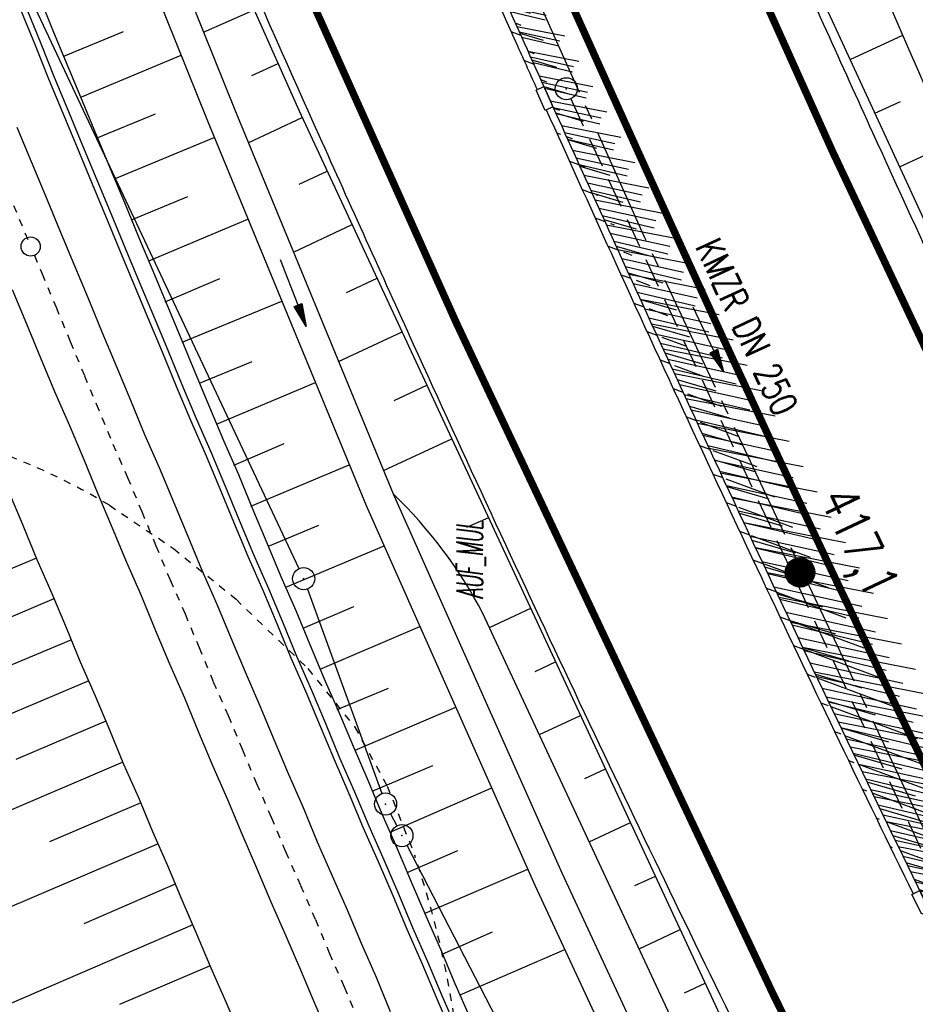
# Model space of a CAD drawing. Extents: x 447882 to 448688, y 437766 to 439043.
# Tile 49 of 121: x 448249 to 448310, y 438292 to 438359. Entities that reach past the tile are written whole.
import ezdxf
from ezdxf.enums import TextEntityAlignment as Align

# ---------------------------------------------------------------- set-up
doc = ezdxf.new("R2010")
doc.units = 0
doc.header["$LTSCALE"] = 2
doc.header["$MEASUREMENT"] = 0
for name, pattern in [('ACAD_ISO10W100W', [0.5, 0.25, -0.25]), ('ACHSE', [5.5, 4, -0.5, 0.5, -0.5]), ('AUSGEZOGEN', [0]), ('GESTRICH-X2', [1.5, 1, -0.5])]:
    doc.linetypes.add(name, pattern=pattern)
doc.layers.get('0').update_dxf_attribs({"linetype": 'AUSGEZOGEN'})
for name, color, linetype in [('211-GRENZL-BAB', 7, 'AUSGEZOGEN'), ('211-GRENZP-BAB', 7, 'AUSGEZOGEN'), ('ACHSETOP', 250, 'ACHSE'), ('ANMERKUNG', 7, 'CONTINUOUS'), ('BOESCHG', 250, 'AUSGEZOGEN'), ('DB-Bahnachse', 7, 'CONTINUOUS'), ('DB-Bestand', 8, 'CONTINUOUS'), ('DB-Boeschungen', 15, 'CONTINUOUS'), ('DB-Gleisachsen', 7, 'CONTINUOUS'), ('DB-Kabelanalagen', 15, 'CONTINUOUS'), ('FBRTOP', 250, 'AUSGEZOGEN'), ('HEKT_B', 250, 'CONTINUOUS'), ('KANAL', 7, 'GESTRICH-X2'), ('MULDE', 250, 'AUSGEZOGEN'), ('PFEIL', 7, 'CONTINUOUS'), ('PFEILTOP', 200, 'AUSGEZOGEN'), ('SCHLITZRINNE', 200, 'AUSGEZOGEN'), ('SCHSYMBOL', 200, 'AUSGEZOGEN'), ('TEXTO', 4, 'CONTINUOUS'), ('WEG', 250, 'GESTRICH-X2')]:
    doc.layers.add(name, color=color, linetype=linetype)
doc.styles.add('ROMANS', font='romans.shx', dxfattribs={"width": 0.8})

# ---------------------------------------------------------------- blocks, each defined once
blk = doc.blocks.new('*X15')
at = {"color": 0}
for p, q in [((212.234, 257.394), (213.242, 258.402)), ((212.236, 257.466), (213.169, 258.4)), ((212.237, 257.326), (213.31, 258.399)), ((212.244, 257.262), (213.373, 258.392)), ((212.244, 257.545), (213.09, 258.391)), ((212.254, 257.202), (213.434, 258.381)), ((212.261, 257.633), (213.003, 258.375)), ((212.268, 257.145), (213.491, 258.368)), ((212.284, 257.09), (213.545, 258.351)), ((212.29, 257.732), (212.903, 258.346)), ((212.303, 257.038), (213.597, 258.333)), ((212.324, 256.988), (213.647, 258.312)), ((212.343, 257.856), (212.779, 258.293)), ((212.347, 256.941), (213.694, 258.288)), ((212.372, 256.895), (213.74, 258.263)), ((212.399, 256.852), (213.783, 258.236)), ((212.428, 256.81), (213.825, 258.207)), ((212.459, 256.77), (213.865, 258.176)), ((212.492, 256.732), (213.903, 258.143)), ((212.526, 256.696), (213.939, 258.109)), ((212.563, 256.662), (213.974, 258.073)), ((212.601, 256.629), (214.006, 258.035)), ((212.64, 256.598), (214.037, 257.995)), ((212.682, 256.569), (214.066, 257.953)), ((212.726, 256.542), (214.093, 257.91)), ((212.771, 256.517), (214.119, 257.864)), ((212.819, 256.493), (214.142, 257.817)), ((212.868, 256.472), (214.163, 257.767)), ((212.92, 256.454), (214.182, 257.715)), ((212.975, 256.437), (214.198, 257.661)), ((213.032, 256.424), (214.211, 257.603)), ((213.092, 256.414), (214.222, 257.543)), ((213.156, 256.407), (214.229, 257.479)), ((213.224, 256.404), (214.232, 257.412)), ((213.296, 256.406), (214.23, 257.339)), ((213.375, 256.414), (214.222, 257.26)), ((213.463, 256.43), (214.205, 257.173)), ((213.563, 256.46), (214.176, 257.073)), ((213.686, 256.512), (214.123, 256.949))]:
    blk.add_line(p, q, dxfattribs=at)
blk = doc.blocks.new('SRMAST2')
at = {"color": 0}
blk.add_circle((0, 0), 0.999, dxfattribs=at)
blk.add_point((0, 0), dxfattribs=at)
blk.add_blockref('*X15', (-213.233, -257.403))
blk = doc.blocks.new('PFEIL2')
at = {"color": 0}
for p, q in [((0.88, 0.002), (-2.401, -0.012)), ((0.881, -0.271), (0.879, 0.276)), ((0.879, 0.276), (2.429, 0.009)), ((0.911, 0.27), (0.879, 0.265)), ((0.965, 0.261), (0.879, 0.246)), ((1.019, 0.252), (0.879, 0.228)), ((1.073, 0.242), (0.879, 0.209)), ((1.127, 0.233), (0.879, 0.191)), ((1.181, 0.224), (0.879, 0.172)), ((1.235, 0.214), (0.879, 0.154)), ((1.289, 0.205), (0.879, 0.135)), ((1.343, 0.196), (0.879, 0.117)), ((1.397, 0.187), (0.879, 0.098)), ((1.451, 0.177), (0.879, 0.08)), ((1.505, 0.168), (0.879, 0.061)), ((1.559, 0.159), (0.88, 0.043)), ((1.613, 0.149), (0.88, 0.024)), ((1.668, 0.14), (0.88, 0.006)), ((1.722, 0.131), (0.88, -0.013)), ((1.776, 0.121), (0.88, -0.031)), ((1.83, 0.112), (0.88, -0.05)), ((1.884, 0.103), (0.88, -0.068)), ((1.938, 0.094), (0.88, -0.087)), ((1.992, 0.084), (0.88, -0.105)), ((2.046, 0.075), (0.88, -0.124)), ((2.1, 0.066), (0.88, -0.142)), ((2.154, 0.056), (0.88, -0.161)), ((2.208, 0.047), (0.88, -0.179)), ((2.262, 0.038), (0.881, -0.198)), ((2.316, 0.029), (0.881, -0.216)), ((2.37, 0.019), (0.881, -0.235)), ((2.424, 0.01), (0.881, -0.253)), ((2.429, 0.009), (0.881, -0.271))]:
    blk.add_line(p, q, dxfattribs=at)
blk = doc.blocks.new('GST')
at = {"color": 0}
blk.add_circle((0, 0), 0.75, dxfattribs=at)
blk.add_point((0, 0), dxfattribs=at)

msp = doc.modelspace()

# ---------------------------------------------------------------- hatches: boundary and pattern name
at = {"layer": 'SCHLITZRINNE'}
h = msp.add_hatch(dxfattribs=at)
h.set_pattern_fill('_USER', color=256, scale=1.5, angle=45, style=0, pattern_type=0)
h.set_pattern_definition([(339.6988, (448289.4614, 438343.1231), (0.5204327, 1.4068226), [])])
edge = h.paths.add_edge_path()
edge.add_arc((449904.241, 439087.127), 1777.856, 203.318125, 203.482666)
edge.add_arc((450830.09, 439489.365), 2787.308, 203.482666, 203.768673)
edge.add_arc((449457.11, 438884.705), 1287.078, 203.768673, 204.197754)
edge.add_arc((451276.919, 439702.474), 3282.184, 204.197754, 204.466449)
edge.add_arc((449906.006, 439078.682), 1776.024, 204.466449, 205.272973)
edge.add_arc((449910.816, 439080.953), 1781.344, 205.272973, 206.078292)
edge.add_arc((451264.489, 439743.474), 3288.448, 206.078292, 206.346738)
edge.add_arc((449467.425, 438853.485), 1283.076, 206.346738, 206.776498)
edge.add_arc((450802.564, 439527.226), 2778.577, 206.776498, 207.063192)
edge.add_arc((449911.383, 439071.907), 1777.817, 207.063191, 207.421606)
edge.add_arc((450110.431, 439175.179), 2002.061, 207.421606, 207.779675)
edge.add_arc((450110.948, 439175.452), 2002.646, 207.779675, 208.137692)
edge.add_arc((450111.73, 439175.87), 2003.533, 208.137692, 208.495408)
edge.add_arc((450113.785, 439176.985), 2005.87, 208.495408, 208.852916)
edge.add_arc((450109.179, 439174.448), 2000.613, 208.852916, 209.211314)
edge.add_arc((450108.358, 439173.989), 1999.672, 209.211314, 209.569796)
edge.add_arc((450107.203, 439173.333), 1998.343, 209.569796, 209.928803)
edge.add_arc((450102.314, 439170.519), 1992.703, 209.928803, 210.288319)
edge.add_arc((450111.316, 439175.777), 2003.127, 210.288319, 210.645775)
edge.add_arc((450119.743, 439180.769), 2012.922, 210.645775, 211.002361)
edge.add_arc((450119.644, 439180.71), 2012.806, 211.002361, 211.359165)
edge.add_arc((450107.59, 439173.364), 1998.691, 211.359165, 211.717226)
edge.add_arc((450101.479, 439169.587), 1991.506, 211.717226, 212.076564)
edge.add_arc((450113.556, 439177.156), 2005.759, 212.076564, 212.434624)
edge.add_arc((450112.626, 439176.565), 2004.657, 212.434624, 212.79251)
edge.add_arc((450107.744, 439173.42), 1998.85, 212.79251, 213.150917)
edge.add_arc((450108.762, 439174.085), 2000.066, 213.150917, 213.509547)
edge.add_arc((450105.418, 439171.871), 1996.056, 213.509547, 213.868537)
edge.add_arc((450110.46, 439175.254), 2002.127, 213.868537, 214.225936)
edge.add_arc((450122.838, 439183.675), 2017.098, 214.225936, 214.582007)
edge.add_arc((450116.672, 439179.424), 2009.609, 214.582007, 214.939825)
edge.add_arc((450097.028, 439165.7), 1985.645, 214.939825, 215.299796)
edge.add_arc((450097.522, 439166.05), 1986.251, 215.299796, 215.6597)
edge.add_arc((450116.045, 439179.34), 2009.049, 215.6597, 216.017557)
edge.add_arc((450123.924, 439185.069), 2018.791, 216.017557, 216.373476)
edge.add_arc((450109.338, 439174.325), 2000.675, 216.373476, 216.722463)
edge.add_arc((451276.919, 439702.474), 3282.684, 204.280788, 204.466449)
edge.add_arc((449906.006, 439078.682), 1776.524, 204.466449, 205.272973)
edge.add_arc((449910.816, 439080.953), 1781.844, 205.272973, 206.01164)
h = msp.add_hatch(dxfattribs=at)
h.set_pattern_fill('_USER', color=256, scale=1.5, angle=45, style=0, pattern_type=0)
h.set_pattern_definition([(343.61786, (448348.5706, 438224.3388), (0.423064, 1.439103), [])])
edge = h.paths.add_edge_path()
edge.add_arc((449904.241, 439087.127), 1777.856, 203.318125, 203.482666)
edge.add_arc((450830.09, 439489.365), 2787.308, 203.482666, 203.768673)
edge.add_arc((449457.11, 438884.705), 1287.078, 203.768673, 204.197754)
edge.add_arc((451276.919, 439702.474), 3282.184, 204.197754, 204.466449)
edge.add_arc((449906.006, 439078.682), 1776.024, 204.466449, 205.272973)
edge.add_arc((449910.816, 439080.953), 1781.344, 205.272973, 206.078292)
edge.add_arc((451264.489, 439743.474), 3288.448, 206.078292, 206.346738)
edge.add_arc((449467.425, 438853.485), 1283.076, 206.346738, 206.776498)
edge.add_arc((450802.564, 439527.226), 2778.577, 206.776498, 207.063192)
edge.add_arc((449911.383, 439071.907), 1777.817, 207.063191, 207.421606)
edge.add_arc((450110.431, 439175.179), 2002.061, 207.421606, 207.779675)
edge.add_arc((450110.948, 439175.452), 2002.646, 207.779675, 208.137692)
edge.add_arc((450111.73, 439175.87), 2003.533, 208.137692, 208.495408)
edge.add_arc((450113.785, 439176.985), 2005.87, 208.495408, 208.852916)
edge.add_arc((450109.179, 439174.448), 2000.613, 208.852916, 209.211314)
edge.add_arc((450108.358, 439173.989), 1999.672, 209.211314, 209.569796)
edge.add_arc((450107.203, 439173.333), 1998.343, 209.569796, 209.928803)
edge.add_arc((450102.314, 439170.519), 1992.703, 209.928803, 210.288319)
edge.add_arc((450111.316, 439175.777), 2003.127, 210.288319, 210.645775)
edge.add_arc((450119.743, 439180.769), 2012.922, 210.645775, 211.002361)
edge.add_arc((450119.644, 439180.71), 2012.806, 211.002361, 211.359165)
edge.add_arc((450107.59, 439173.364), 1998.691, 211.359165, 211.717226)
edge.add_arc((450101.479, 439169.587), 1991.506, 211.717226, 212.076564)
edge.add_arc((450113.556, 439177.156), 2005.759, 212.076564, 212.434624)
edge.add_arc((450112.626, 439176.565), 2004.657, 212.434624, 212.79251)
edge.add_arc((450107.744, 439173.42), 1998.85, 212.79251, 213.150917)
edge.add_arc((450108.762, 439174.085), 2000.066, 213.150917, 213.509547)
edge.add_arc((450105.418, 439171.871), 1996.056, 213.509547, 213.868537)
edge.add_arc((450110.46, 439175.254), 2002.127, 213.868537, 214.225936)
edge.add_arc((450122.838, 439183.675), 2017.098, 214.225936, 214.582007)
edge.add_arc((450116.672, 439179.424), 2009.609, 214.582007, 214.939825)
edge.add_arc((450097.028, 439165.7), 1985.645, 214.939825, 215.299796)
edge.add_arc((450097.522, 439166.05), 1986.251, 215.299796, 215.6597)
edge.add_arc((450116.045, 439179.34), 2009.049, 215.6597, 216.017557)
edge.add_arc((450123.924, 439185.069), 2018.791, 216.017557, 216.373476)
edge.add_arc((450109.338, 439174.325), 2000.675, 216.373476, 216.722463)
edge.add_arc((450110.431, 439175.179), 2002.561, 207.683894, 207.779675)
edge.add_arc((450110.948, 439175.452), 2003.146, 207.779675, 208.137692)
edge.add_arc((450111.73, 439175.87), 2004.033, 208.137692, 208.495408)
edge.add_arc((450113.785, 439176.985), 2006.37, 208.495408, 208.852916)
edge.add_arc((450109.179, 439174.448), 2001.113, 208.852916, 209.211314)
edge.add_arc((450108.358, 439173.989), 2000.172, 209.211314, 209.369037)
h = msp.add_hatch(dxfattribs=at)
h.set_pattern_fill('_USER,_O', color=256, scale=1.5, angle=45, pattern_type=0)
h.set_pattern_definition([(346.6471, (448402.703, 438130.2319), (0.3464215, 1.459449), [])])
edge = h.paths.add_edge_path()
edge.add_arc((449904.241, 439087.127), 1777.856, 203.318125, 203.482666)
edge.add_arc((450830.09, 439489.365), 2787.308, 203.482666, 203.768673)
edge.add_arc((449457.11, 438884.705), 1287.078, 203.768673, 204.197754)
edge.add_arc((451276.919, 439702.474), 3282.184, 204.197754, 204.466449)
edge.add_arc((449906.006, 439078.682), 1776.024, 204.466449, 205.272973)
edge.add_arc((449910.816, 439080.953), 1781.344, 205.272973, 206.078292)
edge.add_arc((451264.489, 439743.474), 3288.448, 206.078292, 206.346738)
edge.add_arc((449467.425, 438853.485), 1283.076, 206.346738, 206.776498)
edge.add_arc((450802.564, 439527.226), 2778.577, 206.776498, 207.063192)
edge.add_arc((449911.383, 439071.907), 1777.817, 207.063191, 207.421606)
edge.add_arc((450110.431, 439175.179), 2002.061, 207.421606, 207.779675)
edge.add_arc((450110.948, 439175.452), 2002.646, 207.779675, 208.137692)
edge.add_arc((450111.73, 439175.87), 2003.533, 208.137692, 208.495408)
edge.add_arc((450113.785, 439176.985), 2005.87, 208.495408, 208.852916)
edge.add_arc((450109.179, 439174.448), 2000.613, 208.852916, 209.211314)
edge.add_arc((450108.358, 439173.989), 1999.672, 209.211314, 209.569796)
edge.add_arc((450107.203, 439173.333), 1998.343, 209.569796, 209.928803)
edge.add_arc((450102.314, 439170.519), 1992.703, 209.928803, 210.288319)
edge.add_arc((450111.316, 439175.777), 2003.127, 210.288319, 210.645775)
edge.add_arc((450119.743, 439180.769), 2012.922, 210.645775, 211.002361)
edge.add_arc((450119.644, 439180.71), 2012.806, 211.002361, 211.359165)
edge.add_arc((450107.59, 439173.364), 1998.691, 211.359165, 211.717226)
edge.add_arc((450101.479, 439169.587), 1991.506, 211.717226, 212.076564)
edge.add_arc((450113.556, 439177.156), 2005.759, 212.076564, 212.434624)
edge.add_arc((450112.626, 439176.565), 2004.657, 212.434624, 212.79251)
edge.add_arc((450107.744, 439173.42), 1998.85, 212.79251, 213.150917)
edge.add_arc((450108.762, 439174.085), 2000.066, 213.150917, 213.509547)
edge.add_arc((450105.418, 439171.871), 1996.056, 213.509547, 213.868537)
edge.add_arc((450110.46, 439175.254), 2002.127, 213.868537, 214.225936)
edge.add_arc((450122.838, 439183.675), 2017.098, 214.225936, 214.582007)
edge.add_arc((450116.672, 439179.424), 2009.609, 214.582007, 214.939825)
edge.add_arc((450097.028, 439165.7), 1985.645, 214.939825, 215.299796)
edge.add_arc((450097.522, 439166.05), 1986.251, 215.299796, 215.6597)
edge.add_arc((450116.045, 439179.34), 2009.049, 215.6597, 216.017557)
edge.add_arc((450123.924, 439185.069), 2018.791, 216.017557, 216.373476)
edge.add_arc((450109.338, 439174.325), 2000.675, 216.373476, 216.722463)
edge.add_arc((450119.644, 439180.71), 2013.306, 211.128908, 211.359165)
edge.add_arc((450107.59, 439173.364), 1999.191, 211.359165, 211.717226)
edge.add_arc((450101.479, 439169.587), 1992.006, 211.717226, 212.076564)
edge.add_arc((450113.556, 439177.156), 2006.259, 212.076564, 212.234447)
h = msp.add_hatch(dxfattribs=at)
h.set_pattern_fill('_USER,_O', color=256, scale=1.5, angle=45, pattern_type=0)
h.set_pattern_definition([(347.6119, (448421.49, 438100.1306), (0.321798, 1.4650754), [])])
edge = h.paths.add_edge_path()
edge.add_arc((449904.241, 439087.127), 1777.856, 203.318125, 203.482666)
edge.add_arc((450830.09, 439489.365), 2787.308, 203.482666, 203.768673)
edge.add_arc((449457.11, 438884.705), 1287.078, 203.768673, 204.197754)
edge.add_arc((451276.919, 439702.474), 3282.184, 204.197754, 204.466449)
edge.add_arc((449906.006, 439078.682), 1776.024, 204.466449, 205.272973)
edge.add_arc((449910.816, 439080.953), 1781.344, 205.272973, 206.078292)
edge.add_arc((451264.489, 439743.474), 3288.448, 206.078292, 206.346738)
edge.add_arc((449467.425, 438853.485), 1283.076, 206.346738, 206.776498)
edge.add_arc((450802.564, 439527.226), 2778.577, 206.776498, 207.063192)
edge.add_arc((449911.383, 439071.907), 1777.817, 207.063191, 207.421606)
edge.add_arc((450110.431, 439175.179), 2002.061, 207.421606, 207.779675)
edge.add_arc((450110.948, 439175.452), 2002.646, 207.779675, 208.137692)
edge.add_arc((450111.73, 439175.87), 2003.533, 208.137692, 208.495408)
edge.add_arc((450113.785, 439176.985), 2005.87, 208.495408, 208.852916)
edge.add_arc((450109.179, 439174.448), 2000.613, 208.852916, 209.211314)
edge.add_arc((450108.358, 439173.989), 1999.672, 209.211314, 209.569796)
edge.add_arc((450107.203, 439173.333), 1998.343, 209.569796, 209.928803)
edge.add_arc((450102.314, 439170.519), 1992.703, 209.928803, 210.288319)
edge.add_arc((450111.316, 439175.777), 2003.127, 210.288319, 210.645775)
edge.add_arc((450119.743, 439180.769), 2012.922, 210.645775, 211.002361)
edge.add_arc((450119.644, 439180.71), 2012.806, 211.002361, 211.359165)
edge.add_arc((450107.59, 439173.364), 1998.691, 211.359165, 211.717226)
edge.add_arc((450101.479, 439169.587), 1991.506, 211.717226, 212.076564)
edge.add_arc((450113.556, 439177.156), 2005.759, 212.076564, 212.434624)
edge.add_arc((450112.626, 439176.565), 2004.657, 212.434624, 212.79251)
edge.add_arc((450107.744, 439173.42), 1998.85, 212.79251, 213.150917)
edge.add_arc((450108.762, 439174.085), 2000.066, 213.150917, 213.509547)
edge.add_arc((450105.418, 439171.871), 1996.056, 213.509547, 213.868537)
edge.add_arc((450110.46, 439175.254), 2002.127, 213.868537, 214.225936)
edge.add_arc((450122.838, 439183.675), 2017.098, 214.225936, 214.582007)
edge.add_arc((450116.672, 439179.424), 2009.609, 214.582007, 214.939825)
edge.add_arc((450097.028, 439165.7), 1985.645, 214.939825, 215.299796)
edge.add_arc((450097.522, 439166.05), 1986.251, 215.299796, 215.6597)
edge.add_arc((450116.045, 439179.34), 2009.049, 215.6597, 216.017557)
edge.add_arc((450123.924, 439185.069), 2018.791, 216.017557, 216.373476)
edge.add_arc((450109.338, 439174.325), 2000.675, 216.373476, 216.722463)
edge.add_arc((450113.556, 439177.156), 2006.259, 212.277367, 212.434624)
edge.add_arc((450112.626, 439176.565), 2005.157, 212.434624, 212.79251)
edge.add_arc((450107.744, 439173.42), 1999.35, 212.79251, 213.090756)
h = msp.add_hatch(dxfattribs=at)
h.set_pattern_fill('_USER,_O', color=256, scale=1.5, angle=45, pattern_type=0)
h.set_pattern_definition([(348.87313, (448443.181, 438066.7889), (0.289473, 1.4718034), [])])
edge = h.paths.add_edge_path()
edge.add_arc((449904.241, 439087.127), 1777.856, 203.318125, 203.482666)
edge.add_arc((450830.09, 439489.365), 2787.308, 203.482666, 203.768673)
edge.add_arc((449457.11, 438884.705), 1287.078, 203.768673, 204.197754)
edge.add_arc((451276.919, 439702.474), 3282.184, 204.197754, 204.466449)
edge.add_arc((449906.006, 439078.682), 1776.024, 204.466449, 205.272973)
edge.add_arc((449910.816, 439080.953), 1781.344, 205.272973, 206.078292)
edge.add_arc((451264.489, 439743.474), 3288.448, 206.078292, 206.346738)
edge.add_arc((449467.425, 438853.485), 1283.076, 206.346738, 206.776498)
edge.add_arc((450802.564, 439527.226), 2778.577, 206.776498, 207.063192)
edge.add_arc((449911.383, 439071.907), 1777.817, 207.063191, 207.421606)
edge.add_arc((450110.431, 439175.179), 2002.061, 207.421606, 207.779675)
edge.add_arc((450110.948, 439175.452), 2002.646, 207.779675, 208.137692)
edge.add_arc((450111.73, 439175.87), 2003.533, 208.137692, 208.495408)
edge.add_arc((450113.785, 439176.985), 2005.87, 208.495408, 208.852916)
edge.add_arc((450109.179, 439174.448), 2000.613, 208.852916, 209.211314)
edge.add_arc((450108.358, 439173.989), 1999.672, 209.211314, 209.569796)
edge.add_arc((450107.203, 439173.333), 1998.343, 209.569796, 209.928803)
edge.add_arc((450102.314, 439170.519), 1992.703, 209.928803, 210.288319)
edge.add_arc((450111.316, 439175.777), 2003.127, 210.288319, 210.645775)
edge.add_arc((450119.743, 439180.769), 2012.922, 210.645775, 211.002361)
edge.add_arc((450119.644, 439180.71), 2012.806, 211.002361, 211.359165)
edge.add_arc((450107.59, 439173.364), 1998.691, 211.359165, 211.717226)
edge.add_arc((450101.479, 439169.587), 1991.506, 211.717226, 212.076564)
edge.add_arc((450113.556, 439177.156), 2005.759, 212.076564, 212.434624)
edge.add_arc((450112.626, 439176.565), 2004.657, 212.434624, 212.79251)
edge.add_arc((450107.744, 439173.42), 1998.85, 212.79251, 213.150917)
edge.add_arc((450108.762, 439174.085), 2000.066, 213.150917, 213.509547)
edge.add_arc((450105.418, 439171.871), 1996.056, 213.509547, 213.868537)
edge.add_arc((450110.46, 439175.254), 2002.127, 213.868537, 214.225936)
edge.add_arc((450122.838, 439183.675), 2017.098, 214.225936, 214.582007)
edge.add_arc((450116.672, 439179.424), 2009.609, 214.582007, 214.939825)
edge.add_arc((450097.028, 439165.7), 1985.645, 214.939825, 215.299796)
edge.add_arc((450097.522, 439166.05), 1986.251, 215.299796, 215.6597)
edge.add_arc((450116.045, 439179.34), 2009.049, 215.6597, 216.017557)
edge.add_arc((450123.924, 439185.069), 2018.791, 216.017557, 216.373476)
edge.add_arc((450109.338, 439174.325), 2000.675, 216.373476, 216.722463)
edge.add_arc((450107.744, 439173.42), 1999.35, 213.133824, 213.150917)
edge.add_arc((450108.762, 439174.085), 2000.566, 213.150917, 213.509547)
edge.add_arc((450105.418, 439171.871), 1996.556, 213.509547, 213.868537)
edge.add_arc((450110.46, 439175.254), 2002.627, 213.868537, 214.225936)
edge.add_arc((450122.838, 439183.675), 2017.598, 214.225936, 214.582007)
edge.add_arc((450116.672, 439179.424), 2010.109, 214.582007, 214.805817)

# ---------------------------------------------------------------- linework, layer by layer
msp.add_line((448266.86, 438330.007), (448266.86, 438330.007))
at = {"layer": '211-GRENZL-BAB'}
msp.add_line((448274.076, 438304.934), (448274.495, 438304.126), dxfattribs=at)
at = {"layer": '211-GRENZL-BAB', "flags": 128}
for points in [[(448249.639, 438360.271), (448267.86, 438321.539)], [(448268.437, 438320.155), (448273.473, 438306.304)], [(448301.866, 438251.166), (448275.185, 438302.793)]]:
    msp.add_lwpolyline(points, dxfattribs=at)
at = {"layer": 'ACHSETOP', "flags": 128}
msp.add_lwpolyline([(448115.396, 438985.501), (448118.194, 438967.918), (448126.051, 438918.539), (448129.98, 438893.849), (448133.908, 438869.16), (448135.229, 438860.857), (448137.904, 438844.482), (448142.192, 438819.853), (448146.786, 438795.279), (448151.688, 438770.764), (448156.896, 438746.313), (448162.408, 438721.928), (448168.226, 438697.615), (448174.346, 438673.376), (448180.77, 438649.215), (448187.494, 438625.137), (448194.519, 438601.144), (448201.844, 438577.241), (448209.467, 438553.432), (448217.386, 438529.72), (448225.602, 438506.108), (448234.112, 438482.601), (448242.915, 438459.203), (448252.01, 438435.916), (448261.395, 438412.745), (448271.069, 438389.693), (448281.031, 438366.763), (448291.278, 438343.96), (448312.624, 438298.747), (448323.719, 438276.344), (448335.093, 438254.082), (448346.745, 438231.963), (448358.672, 438209.992), (448370.873, 438188.171), (448383.346, 438166.505), (448396.089, 438144.997), (448409.099, 438123.649), (448422.375, 438102.466), (448435.915, 438081.45), (448449.717, 438060.605), (448463.778, 438039.935), (448478.096, 438019.441), (448492.67, 437999.129), (448507.496, 437979), (448522.573, 437959.057), (448537.897, 437939.305), (448542.929, 437932.984)], dxfattribs=at)
at = {"layer": 'BOESCHG'}
for p, q in [((448261.406, 438357.864), (448264.83, 438359.388)), ((448305.202, 438356.011), (448308.76, 438357.653)), ((448264.677, 438354.941), (448266.457, 438355.734)), ((448306.878, 438352.379), (448308.618, 438353.182)), ((448264.434, 438350.38), (448268.093, 438352.084)), ((448308.554, 438348.747), (448311.973, 438350.325)), ((448267.872, 438347.568), (448269.781, 438348.458)), ((448267.49, 438342.978), (448271.47, 438344.832)), ((448271.088, 438340.241), (448273.158, 438341.205)), ((448270.546, 438335.577), (448274.847, 438337.579)), ((448274.305, 438332.914), (448276.535, 438333.953)), ((448273.602, 438328.175), (448278.224, 438330.327)), ((448279.911, 438326.7), (448279.912, 438326.701)), ((448280.71, 438324.986), (448279.221, 438324.336)), ((448281.876, 438322.482), (448281.877, 438322.482)), ((448280.77, 438317.554), (448283.565, 438318.856)), ((448283.856, 438314.579), (448285.254, 438315.23)), ((448284.148, 438310.302), (448286.942, 438311.604)), ((448287.234, 438307.327), (448288.631, 438307.977)), ((448287.526, 438303.051), (448290.319, 438304.351)), ((448290.611, 438300.075), (448292.008, 438300.725)), ((448290.904, 438295.799), (448293.696, 438297.099)), ((448293.989, 438292.823), (448295.385, 438293.473))]:
    msp.add_line(p, q, dxfattribs=at)
at = {"layer": 'BOESCHG', "flags": 128}
msp.add_lwpolyline([(448293.458, 438385.655), (448293.831, 438384.961), (448295.352, 438379.048), (448296.393, 438375.098), (448322.116, 438319.367), (448340.903, 438281.106), (448380.291, 438206.987), (448403.024, 438167.48), (448450.048, 438091.708), (448475.642, 438053.524), (448507.383, 438008.771), (448509.104, 438008.667)], dxfattribs=at)
at = {"layer": 'BOESCHG'}
for points in [[(448261.575, 438366.696), (448267.859, 438352.584), (448280.187, 438326.108)], [(448280.187, 438326.108), (448298.508, 438286.763), (448319.111, 438246.051), (448338.206, 438210.206), (448347.006, 438194.507)], [(448373.03, 438136.088), (448370.989, 438140.915), (448356.738, 438167.482), (448334.744, 438208.336), (448315.684, 438245.132), (448295.627, 438285.66), (448280.328, 438318.502)]]:
    msp.add_lwpolyline(points, dxfattribs=at)
msp.add_arc((448251.958, 438303.562), 32.063, 27.77118, 45.9572, dxfattribs=at)
at = {"layer": 'DB-Bahnachse', "linetype": 'ACAD_ISO10W100W'}
for p, q in [((448248.535, 438346.135), (448249.498, 438343.819)), ((448249.943, 438342.748), (448250.461, 438341.503)), ((448250.461, 438341.503), (448251.408, 438339.235)), ((448251.408, 438339.235), (448252.37, 438336.919)), ((448252.37, 438336.919), (448253.333, 438334.603)), ((448253.333, 438334.603), (448254.128, 438332.691)), ((448254.128, 438332.691), (448255.259, 438329.971)), ((448255.259, 438329.971), (448256.253, 438327.718)), ((448256.253, 438327.718), (448257.216, 438325.402)), ((448257.216, 438325.402), (448258.179, 438323.086)), ((448258.179, 438323.086), (448259.141, 438320.771)), ((448259.141, 438320.771), (448260.152, 438318.47)), ((448260.152, 438318.47), (448261.099, 438316.202)), ((448261.099, 438316.202), (448262.062, 438313.886)), ((448262.062, 438313.886), (448263.072, 438311.586)), ((448263.072, 438311.586), (448264.034, 438309.27)), ((448264.034, 438309.27), (448264.982, 438307.001)), ((448264.982, 438307.001), (448265.992, 438304.701)), ((448265.992, 438304.701), (448266.955, 438302.385)), ((448266.955, 438302.385), (448267.965, 438300.085)), ((448267.965, 438300.085), (448268.975, 438297.784)), ((448268.975, 438297.784), (448269.922, 438295.516)), ((448269.922, 438295.516), (448270.933, 438293.216)), ((448270.933, 438293.216), (448271.895, 438290.9))]:
    msp.add_line(p, q, dxfattribs=at)
at = {"layer": 'DB-Bahnachse', "linetype": 'Continuous'}
msp.add_ellipse((448249.693, 438343.349), major_axis=(-0.46, 0.46), ratio=1, start_param=2.75043446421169, end_param=9.033619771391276, dxfattribs=at)
at = {"layer": 'DB-Bestand', "linetype": 'ACAD_ISO10W100W'}
for p, q in [((448255.02, 438325.828), (448259.363, 438322.912)), ((448259.363, 438322.912), (448263.601, 438319.466)), ((448263.601, 438319.466), (448268.477, 438314.767)), ((448263.601, 438319.466), (448263.601, 438319.466)), ((448268.477, 438314.767), (448271.648, 438310.805)), ((448271.648, 438310.805), (448273.845, 438306.815)), ((448271.648, 438310.805), (448271.648, 438310.805)), ((448273.845, 438306.815), (448275.711, 438302.118)), ((448275.711, 438302.118), (448275.711, 438302.118))]:
    msp.add_line(p, q, dxfattribs=at)
for centre, major_axis, start_param, end_param in [((448232.715, 438288.844), (-16.61, 39.868), -0.937449, -0.667682), ((448212.767, 438280.956), (-25.5, 61.314), 4.323954, 4.642585)]:
    msp.add_ellipse(centre, major_axis=major_axis, ratio=1, start_param=start_param, end_param=end_param, dxfattribs=at)
at = {"layer": 'DB-Boeschungen', "linetype": 'Continuous'}
for p, q in [((448250.345, 438360.143), (448251.245, 438357.859)), ((448251.245, 438357.859), (448252.208, 438355.543)), ((448251.928, 438356.241), (448255.979, 438357.921)), ((448253.093, 438353.465), (448259.877, 438356.304)), ((448252.208, 438355.543), (448253.17, 438353.227)), ((448253.17, 438353.227), (448254.133, 438350.911)), ((448254.195, 438350.721), (448258.154, 438352.341)), ((448254.133, 438350.911), (448255.08, 438348.643)), ((448255.359, 438347.945), (448262.124, 438350.733)), ((448255.08, 438348.643), (448256.043, 438346.327)), ((448256.043, 438346.327), (448257.006, 438344.011)), ((448256.524, 438345.169), (448260.336, 438346.744)), ((448257.689, 438342.393), (448264.404, 438345.211)), ((448257.006, 438344.011), (448257.968, 438341.695)), ((448257.968, 438341.695), (448258.915, 438339.427)), ((448258.806, 438339.602), (448262.505, 438341.178)), ((448259.955, 438336.873), (448266.696, 438339.661)), ((448258.915, 438339.427), (448259.878, 438337.111)), ((448259.878, 438337.111), (448260.841, 438334.795)), ((448261.12, 438334.098), (448264.689, 438335.576)), ((448260.841, 438334.795), (448261.803, 438332.48)), ((448262.285, 438331.322), (448268.975, 438334.14)), ((448261.803, 438332.48), (448262.751, 438330.211)), ((448262.751, 438330.211), (448263.761, 438327.911)), ((448263.45, 438328.546), (448266.86, 438330.007)), ((448264.614, 438325.77), (448271.272, 438328.578)), ((448263.761, 438327.911), (448264.724, 438325.595)), ((448248.194, 438326.796), (448249.156, 438324.48)), ((448264.724, 438325.595), (448265.686, 438323.279)), ((448249.156, 438324.48), (448250.119, 438322.164)), ((448265.811, 438323.057), (448269.222, 438324.476)), ((448265.686, 438323.279), (448266.634, 438321.011)), ((448266.976, 438320.281), (448273.627, 438323.086)), ((448250.088, 438322.259), (448244.076, 438319.728)), ((448250.119, 438322.164), (448251.129, 438319.864)), ((448266.634, 438321.011), (448267.644, 438318.71)), ((448251.129, 438319.864), (448252.092, 438317.548)), ((448251.253, 438319.484), (448239.197, 438314.357)), ((448268.141, 438317.505), (448271.571, 438318.975)), ((448267.644, 438318.71), (448268.606, 438316.394)), ((448269.305, 438314.729), (448276.06, 438317.619)), ((448252.092, 438317.548), (448253.055, 438315.232)), ((448252.465, 438316.723), (448246.358, 438314.161)), ((448268.606, 438316.394), (448269.569, 438314.079)), ((448253.055, 438315.232), (448254.065, 438312.932)), ((448253.63, 438313.947), (448243.845, 438309.798)), ((448269.569, 438314.079), (448270.564, 438311.826)), ((448254.065, 438312.932), (448255.028, 438310.616)), ((448270.455, 438312.001), (448273.933, 438313.441)), ((448270.564, 438311.826), (448271.527, 438309.51)), ((448271.667, 438309.24), (448278.489, 438312.159)), ((448254.779, 438311.219), (448248.687, 438308.609)), ((448255.028, 438310.616), (448255.99, 438308.3)), ((448271.527, 438309.51), (448272.537, 438307.209)), ((448255.944, 438308.443), (448243.665, 438303.192)), ((448255.99, 438308.3), (448256.985, 438306.047)), ((448272.832, 438306.464), (448276.94, 438308.219)), ((448272.537, 438307.209), (448273.484, 438304.941)), ((448274.044, 438303.704), (448280.922, 438306.692)), ((448257.156, 438305.682), (448250.969, 438303.041)), ((448256.985, 438306.047), (448257.948, 438303.731)), ((448273.484, 438304.941), (448274.494, 438302.641)), ((448257.948, 438303.731), (448258.958, 438301.431)), ((448258.321, 438302.906), (448245.947, 438297.625)), ((448274.494, 438302.641), (448275.457, 438300.325)), ((448275.193, 438300.975), (448278.629, 438302.443)), ((448258.958, 438301.431), (448259.921, 438299.115)), ((448276.405, 438298.215), (448283.372, 438301.187)), ((448275.457, 438300.325), (448276.467, 438298.024)), ((448259.47, 438300.178), (448253.299, 438297.489)), ((448259.921, 438299.115), (448260.931, 438296.815)), ((448276.467, 438298.024), (448277.462, 438295.772)), ((448260.682, 438297.417), (448248.229, 438292.057)), ((448277.57, 438295.439), (448280.981, 438296.936)), ((448260.931, 438296.815), (448261.894, 438294.499)), ((448277.462, 438295.772), (448278.425, 438293.456)), ((448278.782, 438292.678), (448285.878, 438295.744)), ((448261.847, 438294.641), (448255.708, 438292.016)), ((448261.894, 438294.499), (448262.904, 438292.198)), ((448278.425, 438293.456), (448279.435, 438291.155)), ((448262.904, 438292.198), (448263.914, 438289.898))]:
    msp.add_line(p, q, dxfattribs=at)
at = {"layer": 'DB-Gleisachsen', "linetype": 'Continuous'}
for p, q in [((448248.761, 438351.427), (448249.723, 438349.111)), ((448249.723, 438349.111), (448250.686, 438346.795)), ((448250.686, 438346.795), (448251.649, 438344.479)), ((448251.649, 438344.479), (448252.612, 438342.163)), ((448252.612, 438342.163), (448253.559, 438339.895)), ((448248.44, 438340.44), (448249.403, 438338.124)), ((448253.559, 438339.895), (448254.521, 438337.579)), ((448249.403, 438338.124), (448250.365, 438335.808)), ((448254.521, 438337.579), (448255.484, 438335.263)), ((448250.365, 438335.808), (448251.312, 438333.54)), ((448255.484, 438335.263), (448256.447, 438332.947)), ((448251.312, 438333.54), (448252.323, 438331.239)), ((448256.447, 438332.947), (448257.41, 438330.631)), ((448252.323, 438331.239), (448253.285, 438328.924)), ((448257.41, 438330.631), (448258.404, 438328.379)), ((448253.285, 438328.924), (448254.248, 438326.608)), ((448258.404, 438328.379), (448259.367, 438326.063)), ((448254.248, 438326.608), (448255.211, 438324.292)), ((448259.367, 438326.063), (448260.33, 438323.747)), ((448255.211, 438324.292), (448256.173, 438321.976)), ((448260.33, 438323.747), (448261.292, 438321.431)), ((448256.173, 438321.976), (448257.168, 438319.723)), ((448261.292, 438321.431), (448262.303, 438319.13)), ((448257.168, 438319.723), (448258.131, 438317.407)), ((448262.303, 438319.13), (448263.25, 438316.862)), ((448258.131, 438317.407), (448259.094, 438315.091)), ((448263.25, 438316.862), (448264.213, 438314.546)), ((448259.094, 438315.091), (448260.104, 438312.791)), ((448264.213, 438314.546), (448265.223, 438312.246)), ((448260.104, 438312.791), (448261.067, 438310.475)), ((448265.223, 438312.246), (448266.185, 438309.93)), ((448261.067, 438310.475), (448262.029, 438308.159)), ((448266.185, 438309.93), (448267.133, 438307.662)), ((448262.029, 438308.159), (448263.024, 438305.906)), ((448267.133, 438307.662), (448268.143, 438305.361)), ((448263.024, 438305.906), (448263.987, 438303.59)), ((448268.143, 438305.361), (448269.106, 438303.045)), ((448263.987, 438303.59), (448264.997, 438301.29)), ((448269.106, 438303.045), (448270.116, 438300.745)), ((448264.997, 438301.29), (448265.96, 438298.974)), ((448270.116, 438300.745), (448271.126, 438298.445)), ((448265.96, 438298.974), (448266.97, 438296.674)), ((448271.126, 438298.445), (448272.073, 438296.176)), ((448266.97, 438296.674), (448267.98, 438294.373)), ((448272.073, 438296.176), (448273.084, 438293.876)), ((448267.98, 438294.373), (448268.927, 438292.105)), ((448273.084, 438293.876), (448274.046, 438291.56)), ((448268.927, 438292.105), (448269.938, 438289.805))]:
    msp.add_line(p, q, dxfattribs=at)
at = {"layer": 'DB-Kabelanalagen', "linetype": 'Continuous'}
for p, q in [((448249.043, 438359.296), (448250.005, 438356.98)), ((448249.425, 438359.413), (448250.388, 438357.098)), ((448250.005, 438356.98), (448250.905, 438354.696)), ((448250.388, 438357.098), (448251.288, 438354.814)), ((448250.905, 438354.696), (448251.868, 438352.38)), ((448251.288, 438354.814), (448252.25, 438352.498)), ((448251.868, 438352.38), (448252.831, 438350.065)), ((448252.25, 438352.498), (448253.213, 438350.182)), ((448252.831, 438350.065), (448253.793, 438347.749)), ((448253.213, 438350.182), (448254.176, 438347.866)), ((448253.793, 438347.749), (448254.756, 438345.433)), ((448254.176, 438347.866), (448255.138, 438345.55)), ((448254.756, 438345.433), (448255.719, 438343.117)), ((448255.138, 438345.55), (448256.101, 438343.234)), ((448255.719, 438343.117), (448256.666, 438340.849)), ((448256.101, 438343.234), (448257.048, 438340.966)), ((448257.048, 438340.966), (448258.011, 438338.65)), ((448256.666, 438340.849), (448257.628, 438338.533)), ((448257.628, 438338.533), (448258.591, 438336.217)), ((448258.011, 438338.65), (448258.974, 438336.334)), ((448258.974, 438336.334), (448259.936, 438334.018)), ((448258.591, 438336.217), (448259.554, 438333.901)), ((448259.554, 438333.901), (448260.517, 438331.585)), ((448259.936, 438334.018), (448260.899, 438331.703)), ((448260.517, 438331.585), (448261.511, 438329.332)), ((448260.899, 438331.703), (448261.894, 438329.45)), ((448261.511, 438329.332), (448262.474, 438327.016)), ((448261.894, 438329.45), (448262.856, 438327.134)), ((448262.474, 438327.016), (448263.437, 438324.701)), ((448262.856, 438327.134), (448263.819, 438324.818)), ((448263.437, 438324.701), (448264.399, 438322.385)), ((448263.819, 438324.818), (448264.782, 438322.502)), ((448264.399, 438322.385), (448265.41, 438320.084)), ((448264.782, 438322.502), (448265.792, 438320.202)), ((448265.41, 438320.084), (448266.357, 438317.816)), ((448265.792, 438320.202), (448266.739, 438317.933)), ((448266.357, 438317.816), (448267.32, 438315.5)), ((448266.739, 438317.933), (448267.702, 438315.618)), ((448267.702, 438315.618), (448268.712, 438313.317)), ((448267.32, 438315.5), (448268.33, 438313.2)), ((448268.33, 438313.2), (448269.292, 438310.884)), ((448268.712, 438313.317), (448269.675, 438311.001)), ((448269.675, 438311.001), (448270.622, 438308.733)), ((448269.292, 438310.884), (448270.24, 438308.616)), ((448270.24, 438308.616), (448271.25, 438306.315)), ((448270.622, 438308.733), (448271.632, 438306.433)), ((448271.25, 438306.315), (448272.213, 438303.999)), ((448271.632, 438306.433), (448272.595, 438304.117)), ((448272.213, 438303.999), (448273.223, 438301.699)), ((448272.595, 438304.117), (448273.605, 438301.816)), ((448273.223, 438301.699), (448274.233, 438299.398)), ((448273.605, 438301.816), (448274.616, 438299.516)), ((448274.233, 438299.398), (448275.18, 438297.13)), ((448274.616, 438299.516), (448275.563, 438297.248)), ((448275.18, 438297.13), (448276.191, 438294.83)), ((448275.563, 438297.248), (448276.573, 438294.947)), ((448276.573, 438294.947), (448277.536, 438292.631)), ((448276.191, 438294.83), (448277.153, 438292.514)), ((448277.153, 438292.514), (448279.346, 438287.512)), ((448277.536, 438292.631), (448279.712, 438287.673))]:
    msp.add_line(p, q, dxfattribs=at)
at = {"layer": 'FBRTOP'}
for points in [[(448131.684, 438991.32, -0.000001), (448134.983, 438970.589, -0.000001), (448138.911, 438945.9, 0.000002), (448142.84, 438921.21, 0.000007)], [(448291.655, 438384.886, 0.001114), (448296.581, 438373.634, 0.00187), (448300.446, 438364.946, 0.001168), (448306.719, 438351.074, 0.003523), (448317.158, 438328.553, 0.003518), (448327.929, 438306.149, 0.001167), (448334.66, 438292.476, 0.001873), (448338.906, 438283.984, 0.001253), (448345.137, 438271.713, 0.001564), (448350.183, 438261.911, 0.001562), (448355.925, 438250.928, 0.001562), (448361.736, 438239.98, 0.001561)], [(448260.27, 438371.172, 0.001104), (448265.253, 438359.791, 0.001874), (448269.213, 438350.889, 0.001176), (448275.61, 438336.742, 0.003516), (448286.184, 438313.931, 0.003511), (448297.094, 438291.236, 0.001175), (448303.959, 438277.293, 0.001877), (448308.309, 438268.592, 0.00125), (448314.655, 438256.094, 0.001564), (448319.781, 438246.138, 0.001562)]]:
    msp.add_lwpolyline(points, format="xyb", dxfattribs=at)
at = {"layer": 'FBRTOP', "const_width": 0.5}
for points in [[(448117.312, 438986.185, -0.000001), (448120.169, 438968.232, -0.000001), (448124.098, 438943.543, 0.000002), (448128.026, 438918.853, 0.000007)], [(448275.268, 438384.979, 0.00072), (448277.296, 438380.292, 0.001248), (448282.86, 438367.571, 0.001872), (448286.767, 438358.79, 0.001172), (448293.095, 438344.797, 0.00352), (448303.593, 438322.149, 0.003515), (448314.425, 438299.618, 0.00117), (448321.214, 438285.827, 0.001875), (448325.506, 438277.243, 0.001251), (448331.787, 438264.873, 0.001564), (448336.868, 438255.003, 0.001562), (448342.654, 438243.937, 0.001562)]]:
    msp.add_lwpolyline(points, format="xyb", dxfattribs=at)
for points in [[(448238.796, 438510.791), (448247.246, 438487.449), (448255.988, 438464.215), (448265.019, 438441.091), (448274.338, 438418.082), (448283.944, 438395.191), (448293.837, 438372.422), (448303.994, 438349.818), (448325.228, 438304.843), (448336.226, 438282.636), (448347.52, 438260.53), (448359.091, 438238.565), (448370.934, 438216.748), (448383.05, 438195.08), (448395.435, 438173.566), (448408.089, 438152.208), (448421.008, 438131.009), (448434.191, 438109.975), (448447.636, 438089.106), (448461.342, 438068.407), (448475.305, 438047.882), (448489.522, 438027.531), (448503.994, 438007.361), (448518.716, 437987.373)], [(448212.408, 438501.425), (448220.978, 438477.753), (448229.842, 438454.191), (448239.001, 438430.741), (448248.452, 438407.408), (448258.194, 438384.195), (448268.225, 438361.104), (448278.562, 438338.102), (448300.02, 438292.651), (448311.212, 438270.052), (448322.666, 438247.634), (448334.399, 438225.361), (448346.41, 438203.236), (448358.696, 438181.262), (448371.257, 438159.444), (448384.089, 438137.786), (448397.19, 438116.289), (448410.559, 438094.957), (448424.194, 438073.794), (448438.092, 438052.803), (448452.251, 438031.988), (448466.67, 438011.351), (448481.346, 437990.897)]]:
    msp.add_lwpolyline(points, dxfattribs=at)
at = {"layer": 'KANAL'}
msp.add_line((448286.281, 438353.344), (448311.063, 438300.281), dxfattribs=at)
at = {"layer": 'MULDE'}
for points in [[(448299.048, 438386.544, 0.002906), (448307.715, 438365.265, 0.004394), (448311.24, 438356.958, 0.000205)], [(448297.653, 438384.65, 0.00275), (448305.867, 438364.5, 0.005698), (448310.485, 438353.697, 0.000205), (448323.85, 438323.428, 0.002509), (448324.959, 438320.952, 0.006215), (448336.092, 438297.222, 0.009397), (448343.952, 438281.745, 0.002639), (448353.3, 438264.385, 0.001939), (448366.237, 438240.878, 0.000352), (448377.163, 438221.24, 0.000586), (448383.747, 438209.457, 0.002241), (448393.415, 438192.383, 0.001621), (448406.958, 438168.89, 0.005118), (448422.18, 438143.29, 0.006504), (448434.629, 438123.419, 0.00233), (448442.652, 438111.102, -0.001724), (448453.505, 438094.484, -0.001778), (448459.878, 438084.575, 0.000475), (448483.64, 438047.416, 0.009177), (448491.115, 438036.21, 0.004071), (448508.589, 438011.46, 0.004071)]]:
    msp.add_lwpolyline(points, format="xyb", dxfattribs=at)
for points in [[(448257.974, 438366.421), (448263.514, 438352.607), (448274.248, 438326.61)], [(448256.118, 438365.677), (448261.662, 438351.853), (448272.41, 438325.822), (448283.851, 438300.11), (448300.906, 438263.383)], [(448274.248, 438326.61), (448285.671, 438300.938), (448302.714, 438264.237), (448324.539, 438218.708), (448345.806, 438176.229), (448364.079, 438138.623)]]:
    msp.add_lwpolyline(points, dxfattribs=at)
at = {"layer": 'SCHLITZRINNE'}
for p, q in [((448282.228, 438357.912), (448282.892, 438357.654)), ((448283.105, 438355.961), (448283.769, 438355.703)), ((448283.983, 438354.01), (448284.033, 438353.991))]:
    msp.add_line(p, q, dxfattribs=at)
for points in [[(448271.598, 438383.388, 0.000718), (448273.626, 438378.702, 0.001248), (448279.202, 438365.955, 0.001872), (448283.119, 438357.148, 0.001172), (448289.461, 438343.123, 0.003519), (448299.975, 438320.441, 0.003514), (448310.823, 438297.876, 0.001171), (448317.629, 438284.053, 0.001875), (448321.932, 438275.445, 0.001251), (448328.227, 438263.048, 0.001564), (448333.318, 438253.161, 0.001562), (448339.114, 438242.073, 0.001562)], [(448271.139, 438383.19, 0.000718), (448273.167, 438378.503, 0.001248), (448278.744, 438365.753, 0.001872), (448282.663, 438356.943, 0.000248), (448283.999, 438353.975, 0.003519)], [(448284.617, 438352.605, 0.00081), (448289.006, 438342.916, 0.003519), (448299.523, 438320.228, 0.003223), (448309.464, 438299.519, 0.001171)]]:
    msp.add_lwpolyline(points, format="xyb", dxfattribs=at)
at = {"layer": 'SCHSYMBOL'}
for points in [[(448284.456, 438354.181), (448285.072, 438352.81), (448284.541, 438352.571), (448283.924, 438353.942)], [(448309.916, 438299.738), (448310.573, 438298.387), (448310.049, 438298.132), (448309.392, 438299.483)]]:
    msp.add_lwpolyline(points, close=True, dxfattribs=at)
at = {"layer": 'WEG', "flags": 128}
msp.add_lwpolyline([(448353.173, 438417.672, 0.01718), (448349.332, 438417.38, 0.037815), (448347.61, 438417.057, 0.002671), (448342.75, 438415.73, 0.005288), (448340.306, 438415.02, 0.00781), (448336.298, 438413.742, 0.002467), (448323.696, 438409.435, 0.023331), (448311.009, 438404.354, 0.079842), (448307.664, 438402.13, 0.0489), (448306.634, 438400.971, 0.07614), (448306.175, 438400.084, 0.039169), (448305.919, 438399.069, 0.054835), (448305.875, 438398.321, 0.037995), (448306.049, 438396.953, 0.044602), (448306.387, 438395.827, 0.016817), (448308.176, 438391.761, -0.01091), (448311.006, 438385.527, -0.001533), (448315.088, 438375.908, 0.004215), (448316.591, 438372.419, 0.001008), (448318.896, 438367.216, 0.002624), (448319.796, 438365.224, 0.000272), (448322.666, 438358.971, -0.000221), (448326.196, 438351.28, -0.000021), (448327.574, 438348.274, -0.000041), (448328.277, 438346.738, -0.00253), (448330.985, 438340.747, 0.001084), (448337.269, 438326.738, 0.00085), (448340.493, 438319.625, 0.001367), (448342.518, 438315.209, 0.00685), (448344.199, 438311.696, 0.004536), (448346.858, 438306.45, 0.003094), (448351.532, 438297.569, 0.002219), (448358.178, 438285.258, 0.000061), (448367.67, 438267.866, 0.000184), (448370.819, 438262.104, 0.000007), (448375.981, 438252.666, 0.000185), (448376.174, 438252.313, 0.000034), (448382.01, 438241.663, -0.000005), (448387.846, 438231.013, -0.000006), (448396.044, 438216.051, -0.000021), (448398.263, 438212.002, -0.00055), (448398.605, 438211.375, -0.000035), (448403.971, 438201.528, -0.000449), (448409.632, 438191.114, 0.00014), (448427.757, 438157.724, 0.001303), (448443.281, 438129.321, 0.006754), (448446.365, 438123.889, 0.012316), (448447.006, 438122.854, 0.028069), (448447.323, 438122.424, 0.0261), (448447.333, 438122.413, 0.003562), (448447.733, 438121.719)], format="xyb", dxfattribs=at)

# ---------------------------------------------------------------- block references
at = {"layer": '211-GRENZP-BAB', "rotation": 289.6609145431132}
for p in [(448268.18, 438320.86), (448273.731, 438305.599), (448274.84, 438303.46)]:
    msp.add_blockref('GST', p, dxfattribs=at)
at = {"layer": 'HEKT_B'}
msp.add_blockref('SRMAST2', (448301.81, 438321.287), dxfattribs=at)
at = {"layer": 'PFEIL', "rotation": 295.0298999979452}
msp.add_blockref('PFEIL2', (448295.59, 438337.077), dxfattribs=at)
at = {"layer": 'PFEILTOP', "rotation": 290.8623360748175}
msp.add_blockref('PFEIL2', (448267.489, 438340.213), dxfattribs=at)
at = {"layer": 'SCHSYMBOL', "rotation": 294.2310000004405}
msp.add_blockref('GST', (448285.971, 438354.035), dxfattribs=at)

# ---------------------------------------------------------------- texts
at = {"layer": 'ANMERKUNG', "style": 'ROMANS', "oblique": 7, "width": 0.5}
msp.add_text('AUF_MUL', height=1.8, rotation=90, dxfattribs=at).set_placement((448280.328, 438319.502))
at = {"layer": 'HEKT_B', "style": 'ROMANS', "width": 0.8}
msp.add_text('417,1', height=2.5, rotation=295.2728, dxfattribs=at).set_placement((448303.094, 438326.313))
at = {"layer": 'TEXTO', "style": 'ROMANS', "width": 0.75}
msp.add_text('KMZR DN 250', height=1.8, rotation=295.0299, dxfattribs=at).set_placement((448297.384, 438337.538), align=Align.CENTER)

doc.saveas('drawing.dxf')
